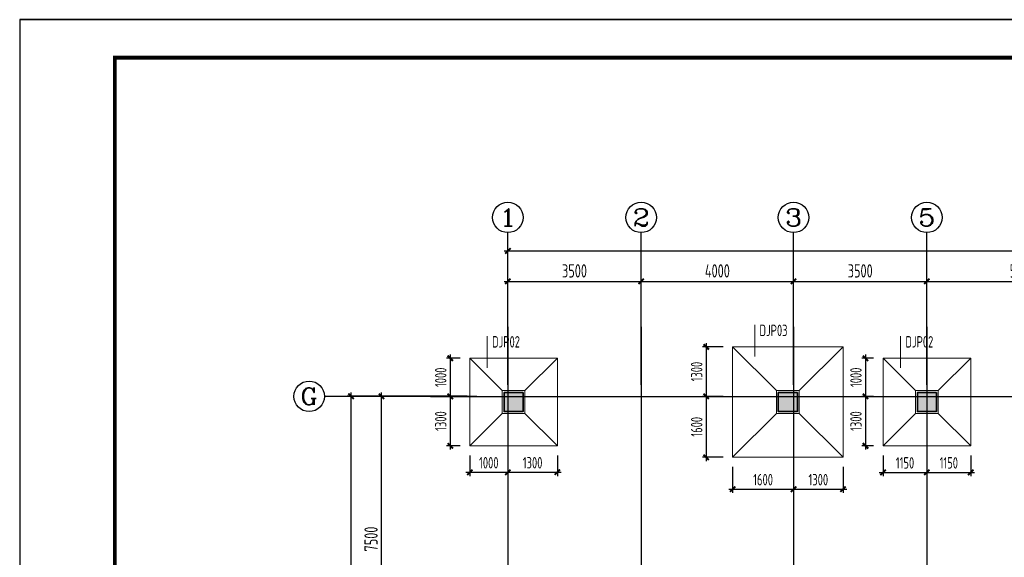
# Model space of a CAD drawing. Extents: x -302077 to 107904, y -9283 to 295706.
# Tile 17 of 256: x -251108 to -225262, y 35990 to 50117. Entities that reach past the tile are written whole.
import ezdxf
from ezdxf.enums import TextEntityAlignment as Align

# ---------------------------------------------------------------- set-up
doc = ezdxf.new("R2010")
doc.units = 0
doc.header["$LTSCALE"] = 500
doc.header["$MEASUREMENT"] = 0
doc.layers.get('0').update_dxf_attribs({"linetype": 'CONTINUOUS'})
doc.layers.get('Defpoints').update_dxf_attribs({"linetype": 'CONTINUOUS'})
for name, color, linetype in [('AXIS', 3, 'CONTINUOUS'), ('AXIS_TEXT', 7, 'CONTINUOUS'), ('COLU', 7, 'CONTINUOUS'), ('PUB_DIM', 3, 'CONTINUOUS'), ('PUB_TITLE', 4, 'CONTINUOUS')]:
    doc.layers.add(name, color=color, linetype=linetype)
for name, color, linetype, lineweight in [('COLU_HATCH', 251, 'CONTINUOUS', 0), ('DIM', 3, 'CONTINUOUS', 0), ('独基集中标注', 7, 'CONTINUOUS', 18), ('独立基础', 110, 'CONTINUOUS', 18), ('砼柱', 2, 'CONTINUOUS', 35)]:
    doc.layers.add(name, color=color, linetype=linetype, lineweight=lineweight)
doc.styles.add('_TCH_AXIS', font='COMPLEX', dxfattribs={"bigfont": 'GBCBIG'})
doc.styles.add('COMPLEX', font='COMPLEX')
doc.styles.add('TSSD_Dimension', font='tssdeng.shx', dxfattribs={"width": 0.7, "bigfont": 'hztxt.shx'})
doc.styles.add('TSSD_Rein', font='tssdeng.shx', dxfattribs={"width": 0.7, "bigfont": 'hztxt.shx'})
doc.dimstyles.new('TSSD_100_100', dxfattribs={"dimtxt": 350, "dimasz": 100, "dimexe": 100, "dimexo": 250, "dimgap": 100, "dimtad": 1, "dimdec": 0, "dimzin": 0, "dimdsep": 46, "dimtxsty": 'TSSD_Dimension', "dimblk": 'ARCHTICK', "dimblk1": 'ARCHTICK', "dimblk2": 'ARCHTICK', "dimcen": 0, "dimdle": 100, "dimclrt": 7, "dimadec": 0, "dimazin": 0, "dimtfac": 1, "dimtdec": 0, "dimtix": 1, "dimtmove": 2, "dimatfit": 3, "dimfxl": 1, "dimtolj": 1, "dimtzin": 0, "dimarcsym": 0})

# ---------------------------------------------------------------- blocks, each defined once
blk = doc.blocks.new('_ArchTick')
at = {"color": 0, "linetype": 'ByBlock', "const_width": 0.5}
blk.add_lwpolyline([(-0.71, -0.71), (0.71, 0.71)], dxfattribs=at)
blk = doc.blocks.new('*D766')
at = {"layer": 'AXIS', "color": 0, "lineweight": -2}
for p, q in [((-44785, 123053), (-44785, 124094)), ((-41285, 123053), (-41285, 124094)), ((-44885, 123994), (-41185, 123994))]:
    blk.add_line(p, q, dxfattribs=at)
at = {"layer": 'Defpoints', "color": 0}
for p in [(-41285, 123994), (-44785, 122803), (-41285, 122803)]:
    blk.add_point(p, dxfattribs=at)
at = {"layer": 'AXIS', "color": 0, "lineweight": -2, "xscale": 100, "yscale": 100, "zscale": 100, "rotation": 180}
blk.add_blockref('_ArchTick', (-44785, 123994), dxfattribs=at)
at = {"layer": 'AXIS', "color": 0, "lineweight": -2, "xscale": 100, "yscale": 100, "zscale": 100}
blk.add_blockref('_ArchTick', (-41285, 123994), dxfattribs=at)
at = {"layer": 'AXIS', "color": 7, "insert": (-43035, 124269), "char_height": 350, "attachment_point": 5, "style": 'TSSD_Dimension'}
blk.add_mtext('\\A1;3500', dxfattribs=at)
blk = doc.blocks.new('*D767')
at = {"layer": 'AXIS', "color": 0, "lineweight": -2}
for p, q in [((-41285, 123053), (-41285, 124094)), ((-37285, 123053), (-37285, 124094)), ((-41385, 123994), (-37185, 123994))]:
    blk.add_line(p, q, dxfattribs=at)
at = {"layer": 'Defpoints', "color": 0}
for p in [(-37285, 123994), (-41285, 122803), (-37285, 122803)]:
    blk.add_point(p, dxfattribs=at)
at = {"layer": 'AXIS', "color": 0, "lineweight": -2, "xscale": 100, "yscale": 100, "zscale": 100, "rotation": 180}
blk.add_blockref('_ArchTick', (-41285, 123994), dxfattribs=at)
at = {"layer": 'AXIS', "color": 0, "lineweight": -2, "xscale": 100, "yscale": 100, "zscale": 100}
blk.add_blockref('_ArchTick', (-37285, 123994), dxfattribs=at)
at = {"layer": 'AXIS', "color": 7, "insert": (-39285, 124269), "char_height": 350, "attachment_point": 5, "style": 'TSSD_Dimension'}
blk.add_mtext('\\A1;4000', dxfattribs=at)
blk = doc.blocks.new('*D768')
at = {"layer": 'AXIS', "color": 0, "lineweight": -2}
for p, q in [((-37285, 123053), (-37285, 124094)), ((-33785, 123053), (-33785, 124094)), ((-37385, 123994), (-33685, 123994))]:
    blk.add_line(p, q, dxfattribs=at)
at = {"layer": 'Defpoints', "color": 0}
for p in [(-33785, 123994), (-37285, 122803), (-33785, 122803)]:
    blk.add_point(p, dxfattribs=at)
at = {"layer": 'AXIS', "color": 0, "lineweight": -2, "xscale": 100, "yscale": 100, "zscale": 100, "rotation": 180}
blk.add_blockref('_ArchTick', (-37285, 123994), dxfattribs=at)
at = {"layer": 'AXIS', "color": 0, "lineweight": -2, "xscale": 100, "yscale": 100, "zscale": 100}
blk.add_blockref('_ArchTick', (-33785, 123994), dxfattribs=at)
at = {"layer": 'AXIS', "color": 7, "insert": (-35535, 124269), "char_height": 350, "attachment_point": 5, "style": 'TSSD_Dimension'}
blk.add_mtext('\\A1;3500', dxfattribs=at)
blk = doc.blocks.new('*D769')
at = {"layer": 'AXIS', "color": 0, "lineweight": -2}
for p, q in [((-33785, 123053), (-33785, 124094)), ((-28785, 123053), (-28785, 124094)), ((-33885, 123994), (-28685, 123994))]:
    blk.add_line(p, q, dxfattribs=at)
at = {"layer": 'Defpoints', "color": 0}
for p in [(-28785, 123994), (-33785, 122803), (-28785, 122803)]:
    blk.add_point(p, dxfattribs=at)
at = {"layer": 'AXIS', "color": 0, "lineweight": -2, "xscale": 100, "yscale": 100, "zscale": 100, "rotation": 180}
blk.add_blockref('_ArchTick', (-33785, 123994), dxfattribs=at)
at = {"layer": 'AXIS', "color": 0, "lineweight": -2, "xscale": 100, "yscale": 100, "zscale": 100}
blk.add_blockref('_ArchTick', (-28785, 123994), dxfattribs=at)
at = {"layer": 'AXIS', "color": 7, "insert": (-31285, 124269), "char_height": 350, "attachment_point": 5, "style": 'TSSD_Dimension'}
blk.add_mtext('\\A1;5000', dxfattribs=at)
blk = doc.blocks.new('*D773')
at = {"layer": 'AXIS', "color": 0, "lineweight": -2}
for p, q in [((-44785, 123053), (-44785, 124894)), ((-14785, 123053), (-14785, 124894)), ((-44885, 124794), (-14685, 124794))]:
    blk.add_line(p, q, dxfattribs=at)
at = {"layer": 'Defpoints', "color": 0}
for p in [(-14785, 124794), (-44785, 122803), (-14785, 122803)]:
    blk.add_point(p, dxfattribs=at)
at = {"layer": 'AXIS', "color": 0, "lineweight": -2, "xscale": 100, "yscale": 100, "zscale": 100, "rotation": 180}
blk.add_blockref('_ArchTick', (-44785, 124794), dxfattribs=at)
at = {"layer": 'AXIS', "color": 0, "lineweight": -2, "xscale": 100, "yscale": 100, "zscale": 100}
blk.add_blockref('_ArchTick', (-14785, 124794), dxfattribs=at)
at = {"layer": 'AXIS', "color": 7, "insert": (-29785, 125069), "char_height": 350, "attachment_point": 5, "style": 'TSSD_Dimension'}
blk.add_mtext('\\A1;30000', dxfattribs=at)
blk = doc.blocks.new('*D778')
at = {"layer": 'AXIS', "color": 0, "lineweight": -2}
for p, q in [((-45850, 120973), (-48200, 120973)), ((-48100, 113373), (-48100, 121073)), ((-45850, 113473), (-48200, 113473))]:
    blk.add_line(p, q, dxfattribs=at)
at = {"layer": 'Defpoints', "color": 0}
for p in [(-48100, 120973), (-45600, 120973), (-45600, 113473)]:
    blk.add_point(p, dxfattribs=at)
at = {"layer": 'AXIS', "color": 0, "lineweight": -2, "xscale": 100, "yscale": 100, "zscale": 100}
for p, rotation in [((-48100, 120973), 90), ((-48100, 113473), 270)]:
    blk.add_blockref('_ArchTick', p, dxfattribs=dict(at, rotation=rotation))
at = {"layer": 'AXIS', "color": 7, "insert": (-48375, 117223), "char_height": 350, "attachment_point": 5, "rotation": 90, "style": 'TSSD_Dimension'}
blk.add_mtext('\\A1;7500', dxfattribs=at)
blk = doc.blocks.new('*D779')
at = {"layer": 'AXIS', "color": 0, "lineweight": -2}
for p, q in [((-45850, 120973), (-49000, 120973)), ((-48900, 93673), (-48900, 121073)), ((-45850, 93773), (-49000, 93773))]:
    blk.add_line(p, q, dxfattribs=at)
at = {"layer": 'Defpoints', "color": 0}
for p in [(-48900, 120973), (-45600, 120973), (-45600, 93773)]:
    blk.add_point(p, dxfattribs=at)
at = {"layer": 'AXIS', "color": 0, "lineweight": -2, "xscale": 100, "yscale": 100, "zscale": 100}
for p, rotation in [((-48900, 120973), 90), ((-48900, 93773), 270)]:
    blk.add_blockref('_ArchTick', p, dxfattribs=dict(at, rotation=rotation))
at = {"layer": 'AXIS', "color": 7, "insert": (-49175, 107373), "char_height": 350, "attachment_point": 5, "rotation": 90, "style": 'TSSD_Dimension'}
blk.add_mtext('\\A1;27200', dxfattribs=at)
blk = doc.blocks.new('_AXISO')
blk.add_circle((0, 0), 0.5)
at = {"layer": 'AXIS_TEXT', "style": 'COMPLEX', "width": 1.041667}
blk.add_attdef('A', text='', height=0.56, dxfattribs=at).set_placement((-0.25, -0.28), (0.25, -0.28), align=Align.FIT)
blk = doc.blocks.new('*D518')
at = {"layer": 'Defpoints', "color": 0}
for p in [(-239294, 41220), (-239805, 40220), (-239294, 40220)]:
    blk.add_point(p, dxfattribs=at)
at = {"layer": 'DIM', "color": 0, "lineweight": -2}
for p, q in [((-239544, 41220), (-239905, 41220)), ((-239805, 41320), (-239805, 40120)), ((-239544, 40220), (-239905, 40220))]:
    blk.add_line(p, q, dxfattribs=at)
at = {"layer": 'DIM', "color": 0, "lineweight": -2, "xscale": 100, "yscale": 100, "zscale": 100}
for p, rotation in [((-239805, 41220), 90), ((-239805, 40220), 270)]:
    blk.add_blockref('_ArchTick', p, dxfattribs=dict(at, rotation=rotation))
at = {"layer": 'DIM', "color": 7, "insert": (-240055, 40720), "char_height": 300, "attachment_point": 5, "rotation": 90, "style": 'TSSD_Dimension'}
blk.add_mtext('\\A1;1000', dxfattribs=at)
blk = doc.blocks.new('*D519')
at = {"layer": 'Defpoints', "color": 0}
for p in [(-239294, 40220), (-239805, 38920), (-239294, 38920)]:
    blk.add_point(p, dxfattribs=at)
at = {"layer": 'DIM', "color": 0, "lineweight": -2}
for p, q in [((-239805, 40320), (-239805, 38820)), ((-239544, 40220), (-239905, 40220)), ((-239544, 38920), (-239905, 38920))]:
    blk.add_line(p, q, dxfattribs=at)
at = {"layer": 'DIM', "color": 0, "lineweight": -2, "xscale": 100, "yscale": 100, "zscale": 100}
for p, rotation in [((-239805, 40220), 90), ((-239805, 38920), 270)]:
    blk.add_blockref('_ArchTick', p, dxfattribs=dict(at, rotation=rotation))
at = {"layer": 'DIM', "color": 7, "insert": (-240055, 39570), "char_height": 300, "attachment_point": 5, "rotation": 90, "style": 'TSSD_Dimension'}
blk.add_mtext('\\A1;1300', dxfattribs=at)
blk = doc.blocks.new('*D520')
at = {"layer": 'Defpoints', "color": 0}
for p in [(-239294, 38920), (-238294, 38920), (-238294, 38225)]:
    blk.add_point(p, dxfattribs=at)
at = {"layer": 'DIM', "color": 0, "lineweight": -2}
for p, q in [((-239294, 38670), (-239294, 38125)), ((-238294, 38670), (-238294, 38125)), ((-239394, 38225), (-238194, 38225))]:
    blk.add_line(p, q, dxfattribs=at)
at = {"layer": 'DIM', "color": 0, "lineweight": -2, "xscale": 100, "yscale": 100, "zscale": 100, "rotation": 180}
blk.add_blockref('_ArchTick', (-239294, 38225), dxfattribs=at)
at = {"layer": 'DIM', "color": 0, "lineweight": -2, "xscale": 100, "yscale": 100, "zscale": 100}
blk.add_blockref('_ArchTick', (-238294, 38225), dxfattribs=at)
at = {"layer": 'DIM', "color": 7, "insert": (-238794, 38475), "char_height": 300, "attachment_point": 5, "style": 'TSSD_Dimension'}
blk.add_mtext('\\A1;1000', dxfattribs=at)
blk = doc.blocks.new('*D521')
at = {"layer": 'Defpoints', "color": 0}
for p in [(-238294, 38920), (-236994, 38920), (-236994, 38225)]:
    blk.add_point(p, dxfattribs=at)
at = {"layer": 'DIM', "color": 0, "lineweight": -2}
for p, q in [((-238294, 38670), (-238294, 38125)), ((-236994, 38670), (-236994, 38125)), ((-238394, 38225), (-236894, 38225))]:
    blk.add_line(p, q, dxfattribs=at)
at = {"layer": 'DIM', "color": 0, "lineweight": -2, "xscale": 100, "yscale": 100, "zscale": 100, "rotation": 180}
blk.add_blockref('_ArchTick', (-238294, 38225), dxfattribs=at)
at = {"layer": 'DIM', "color": 0, "lineweight": -2, "xscale": 100, "yscale": 100, "zscale": 100}
blk.add_blockref('_ArchTick', (-236994, 38225), dxfattribs=at)
at = {"layer": 'DIM', "color": 7, "insert": (-237644, 38475), "char_height": 300, "attachment_point": 5, "style": 'TSSD_Dimension'}
blk.add_mtext('\\A1;1300', dxfattribs=at)
blk = doc.blocks.new('*D522')
at = {"layer": 'Defpoints', "color": 0}
for p in [(-232394, 41520), (-233087, 40220), (-232394, 40220)]:
    blk.add_point(p, dxfattribs=at)
at = {"layer": 'DIM', "color": 0, "lineweight": -2}
for p, q in [((-233087, 41620), (-233087, 40120)), ((-232644, 41520), (-233187, 41520)), ((-232644, 40220), (-233187, 40220))]:
    blk.add_line(p, q, dxfattribs=at)
at = {"layer": 'DIM', "color": 0, "lineweight": -2, "xscale": 100, "yscale": 100, "zscale": 100}
for p, rotation in [((-233087, 41520), 90), ((-233087, 40220), 270)]:
    blk.add_blockref('_ArchTick', p, dxfattribs=dict(at, rotation=rotation))
at = {"layer": 'DIM', "color": 7, "insert": (-233337, 40870), "char_height": 300, "attachment_point": 5, "rotation": 90, "style": 'TSSD_Dimension'}
blk.add_mtext('\\A1;1300', dxfattribs=at)
blk = doc.blocks.new('*D523')
at = {"layer": 'Defpoints', "color": 0}
for p in [(-232394, 40220), (-233087, 38620), (-232394, 38620)]:
    blk.add_point(p, dxfattribs=at)
at = {"layer": 'DIM', "color": 0, "lineweight": -2}
for p, q in [((-233087, 40320), (-233087, 38520)), ((-232644, 40220), (-233187, 40220)), ((-232644, 38620), (-233187, 38620))]:
    blk.add_line(p, q, dxfattribs=at)
at = {"layer": 'DIM', "color": 0, "lineweight": -2, "xscale": 100, "yscale": 100, "zscale": 100}
for p, rotation in [((-233087, 40220), 90), ((-233087, 38620), 270)]:
    blk.add_blockref('_ArchTick', p, dxfattribs=dict(at, rotation=rotation))
at = {"layer": 'DIM', "color": 7, "insert": (-233337, 39420), "char_height": 300, "attachment_point": 5, "rotation": 90, "style": 'TSSD_Dimension'}
blk.add_mtext('\\A1;1600', dxfattribs=at)
blk = doc.blocks.new('*D524')
at = {"layer": 'Defpoints', "color": 0}
for p in [(-232394, 38620), (-230794, 38620), (-230794, 37781)]:
    blk.add_point(p, dxfattribs=at)
at = {"layer": 'DIM', "color": 0, "lineweight": -2}
for p, q in [((-232394, 38370), (-232394, 37681)), ((-230794, 38370), (-230794, 37681)), ((-232494, 37781), (-230694, 37781))]:
    blk.add_line(p, q, dxfattribs=at)
at = {"layer": 'DIM', "color": 0, "lineweight": -2, "xscale": 100, "yscale": 100, "zscale": 100, "rotation": 180}
blk.add_blockref('_ArchTick', (-232394, 37781), dxfattribs=at)
at = {"layer": 'DIM', "color": 0, "lineweight": -2, "xscale": 100, "yscale": 100, "zscale": 100}
blk.add_blockref('_ArchTick', (-230794, 37781), dxfattribs=at)
at = {"layer": 'DIM', "color": 7, "insert": (-231594, 38031), "char_height": 300, "attachment_point": 5, "style": 'TSSD_Dimension'}
blk.add_mtext('\\A1;1600', dxfattribs=at)
blk = doc.blocks.new('*D525')
at = {"layer": 'Defpoints', "color": 0}
for p in [(-230794, 38620), (-229494, 38620), (-229494, 37781)]:
    blk.add_point(p, dxfattribs=at)
at = {"layer": 'DIM', "color": 0, "lineweight": -2}
for p, q in [((-230794, 38370), (-230794, 37681)), ((-229494, 38370), (-229494, 37681)), ((-230894, 37781), (-229394, 37781))]:
    blk.add_line(p, q, dxfattribs=at)
at = {"layer": 'DIM', "color": 0, "lineweight": -2, "xscale": 100, "yscale": 100, "zscale": 100, "rotation": 180}
blk.add_blockref('_ArchTick', (-230794, 37781), dxfattribs=at)
at = {"layer": 'DIM', "color": 0, "lineweight": -2, "xscale": 100, "yscale": 100, "zscale": 100}
blk.add_blockref('_ArchTick', (-229494, 37781), dxfattribs=at)
at = {"layer": 'DIM', "color": 7, "insert": (-230144, 38031), "char_height": 300, "attachment_point": 5, "style": 'TSSD_Dimension'}
blk.add_mtext('\\A1;1300', dxfattribs=at)
blk = doc.blocks.new('*D544')
at = {"layer": 'Defpoints', "color": 0}
for p in [(-228444, 41220), (-228906, 40220), (-228444, 40220)]:
    blk.add_point(p, dxfattribs=at)
at = {"layer": 'DIM', "color": 0, "lineweight": -2}
for p, q in [((-228694, 41220), (-229006, 41220)), ((-228906, 41320), (-228906, 40120)), ((-228694, 40220), (-229006, 40220))]:
    blk.add_line(p, q, dxfattribs=at)
at = {"layer": 'DIM', "color": 0, "lineweight": -2, "xscale": 100, "yscale": 100, "zscale": 100}
for p, rotation in [((-228906, 41220), 90), ((-228906, 40220), 270)]:
    blk.add_blockref('_ArchTick', p, dxfattribs=dict(at, rotation=rotation))
at = {"layer": 'DIM', "color": 7, "insert": (-229156, 40720), "char_height": 300, "attachment_point": 5, "rotation": 90, "style": 'TSSD_Dimension'}
blk.add_mtext('\\A1;1000', dxfattribs=at)
blk = doc.blocks.new('*D545')
at = {"layer": 'Defpoints', "color": 0}
for p in [(-228444, 40220), (-228906, 38920), (-228444, 38920)]:
    blk.add_point(p, dxfattribs=at)
at = {"layer": 'DIM', "color": 0, "lineweight": -2}
for p, q in [((-228906, 40320), (-228906, 38820)), ((-228694, 40220), (-229006, 40220)), ((-228694, 38920), (-229006, 38920))]:
    blk.add_line(p, q, dxfattribs=at)
at = {"layer": 'DIM', "color": 0, "lineweight": -2, "xscale": 100, "yscale": 100, "zscale": 100}
for p, rotation in [((-228906, 40220), 90), ((-228906, 38920), 270)]:
    blk.add_blockref('_ArchTick', p, dxfattribs=dict(at, rotation=rotation))
at = {"layer": 'DIM', "color": 7, "insert": (-229156, 39570), "char_height": 300, "attachment_point": 5, "rotation": 90, "style": 'TSSD_Dimension'}
blk.add_mtext('\\A1;1300', dxfattribs=at)
blk = doc.blocks.new('*D546')
at = {"layer": 'Defpoints', "color": 0}
for p in [(-228444, 38920), (-227294, 38920), (-227294, 38222)]:
    blk.add_point(p, dxfattribs=at)
at = {"layer": 'DIM', "color": 0, "lineweight": -2}
for p, q in [((-228444, 38670), (-228444, 38122)), ((-227294, 38670), (-227294, 38122)), ((-228544, 38222), (-227194, 38222))]:
    blk.add_line(p, q, dxfattribs=at)
at = {"layer": 'DIM', "color": 0, "lineweight": -2, "xscale": 100, "yscale": 100, "zscale": 100, "rotation": 180}
blk.add_blockref('_ArchTick', (-228444, 38222), dxfattribs=at)
at = {"layer": 'DIM', "color": 0, "lineweight": -2, "xscale": 100, "yscale": 100, "zscale": 100}
blk.add_blockref('_ArchTick', (-227294, 38222), dxfattribs=at)
at = {"layer": 'DIM', "color": 7, "insert": (-227869, 38472), "char_height": 300, "attachment_point": 5, "style": 'TSSD_Dimension'}
blk.add_mtext('\\A1;1150', dxfattribs=at)
blk = doc.blocks.new('*D547')
at = {"layer": 'Defpoints', "color": 0}
for p in [(-227294, 38920), (-226144, 38920), (-226144, 38222)]:
    blk.add_point(p, dxfattribs=at)
at = {"layer": 'DIM', "color": 0, "lineweight": -2}
for p, q in [((-227294, 38670), (-227294, 38122)), ((-226144, 38670), (-226144, 38122)), ((-227394, 38222), (-226044, 38222))]:
    blk.add_line(p, q, dxfattribs=at)
at = {"layer": 'DIM', "color": 0, "lineweight": -2, "xscale": 100, "yscale": 100, "zscale": 100, "rotation": 180}
blk.add_blockref('_ArchTick', (-227294, 38222), dxfattribs=at)
at = {"layer": 'DIM', "color": 0, "lineweight": -2, "xscale": 100, "yscale": 100, "zscale": 100}
blk.add_blockref('_ArchTick', (-226144, 38222), dxfattribs=at)
at = {"layer": 'DIM', "color": 7, "insert": (-226719, 38472), "char_height": 300, "attachment_point": 5, "style": 'TSSD_Dimension'}
blk.add_mtext('\\A1;1150', dxfattribs=at)
blk = doc.blocks.new('wrtgtg')
at = {"layer": 'PUB_TITLE'}
blk.add_line((-75296, 53559), (8804, 53559), dxfattribs=at)
blk.add_lwpolyline([(-75296, -5841), (8804, -5841), (8804, 53559), (-75296, 53559)], close=True, dxfattribs=at)
at = {"layer": 'PUB_TITLE', "const_width": 100}
blk.add_lwpolyline([(-72796, -4841), (7804, -4841), (7804, 52559), (-72796, 52559)], close=True, dxfattribs=at)
blk = doc.blocks.new('zw')
at = {"layer": 'AXIS'}
for p, q in [((-44784.9, 121273.7), (-44784.9, 125273.7)), ((-41284.9, 121273.7), (-41284.9, 125273.7)), ((-37284.9, 121273.7), (-37284.9, 125273.7)), ((-33784.9, 121273.7), (-33784.9, 125273.7)), ((-45599.9, 120972.6), (-49599.9, 120972.6))]:
    blk.add_line(p, q, dxfattribs=at)
at = {"layer": 'AXIS', "color": 250}
for p, q in [((-44784.9, 122803), (-44784.9, 91603)), ((-41284.9, 122803), (-41284.9, 91603)), ((-37284.9, 122803), (-37284.9, 91603)), ((-33784.9, 122803), (-33784.9, 109609.1)), ((-46817.4, 120972.6), (-12983.9, 120972.6))]:
    blk.add_line(p, q, dxfattribs=at)
at = {"layer": 'AXIS'}
ref = blk.add_blockref('_AXISO', (-44784.9, 125673.7), dxfattribs=dict(at, xscale=800, yscale=800, zscale=800))
ref.add_attrib('A', '1', dxfattribs={"layer": 'AXIS_TEXT', "height": 452.5, "style": '_TCH_AXIS', "width": 2.333333}).set_placement((-45011.1, 125447.4), (-44558.6, 125447.4), align=Align.FIT)
ref = blk.add_blockref('_AXISO', (-41284.9, 125673.7), dxfattribs=dict(at, xscale=800, yscale=800, zscale=800))
ref.add_attrib('A', '2', dxfattribs={"layer": 'AXIS_TEXT', "height": 452.5, "style": '_TCH_AXIS', "width": 1.5}).set_placement((-41511.1, 125447.4), (-41058.6, 125447.4), align=Align.FIT)
ref = blk.add_blockref('_AXISO', (-37284.9, 125673.7), dxfattribs=dict(at, xscale=800, yscale=800, zscale=800))
ref.add_attrib('A', '3', dxfattribs={"layer": 'AXIS_TEXT', "height": 452.5, "style": '_TCH_AXIS', "width": 1.5}).set_placement((-37511.1, 125447.4), (-37058.6, 125447.4), align=Align.FIT)
ref = blk.add_blockref('_AXISO', (-33784.9, 125673.7), dxfattribs=dict(at, xscale=800, yscale=800, zscale=800))
ref.add_attrib('A', '5', dxfattribs={"layer": 'AXIS_TEXT', "height": 452.5, "style": '_TCH_AXIS', "width": 1.5}).set_placement((-34011.1, 125447.4), (-33558.6, 125447.4), align=Align.FIT)
ref = blk.add_blockref('_AXISO', (-49999.9, 120972.6), dxfattribs=dict(at, xscale=800, yscale=800, zscale=800))
ref.add_attrib('A', 'G', dxfattribs={"layer": 'AXIS_TEXT', "height": 452.5, "style": '_TCH_AXIS', "width": 1.166667}).set_placement((-50226.1, 120746.3), (-49773.6, 120746.3), align=Align.FIT)
for p1, p2, distance, picture, middle in [((-44784.9, 122803), (-14784.9, 122803), 1990.6, '*D773', (-29784.9, 125068.6)), ((-44784.9, 122803), (-41284.9, 122803), 1190.6, '*D766', (-43034.9, 124268.6)), ((-41284.9, 122803), (-37284.9, 122803), 1190.6, '*D767', (-39284.9, 124268.6)), ((-37284.9, 122803), (-33784.9, 122803), 1190.6, '*D768', (-35534.9, 124268.6)), ((-33784.9, 122803), (-28784.9, 122803), 1190.6, '*D769', (-31284.9, 124268.6)), ((-45599.9, 93772.6), (-45599.9, 120972.6), 3300, '*D779', (-49174.9, 107372.6)), ((-45599.9, 113472.6), (-45599.9, 120972.6), 2500, '*D778', (-48374.9, 117222.6))]:
    dim = blk.add_aligned_dim(p1=p1, p2=p2, distance=distance, dimstyle='TSSD_100_100', dxfattribs=at)
    dim.commit()
    dim.dimension.update_dxf_attribs({"geometry": picture, "text_midpoint": middle})

msp = doc.modelspace()

# ---------------------------------------------------------------- hatches: boundary and pattern name
at = {"layer": 'COLU_HATCH'}
for points in [[(-237894.08, 39820.261), (-237894.08, 40320.261), (-238394.08, 40320.261), (-238394.08, 39820.261)], [(-230694.08, 39820.261), (-230694.08, 40320.261), (-231194.08, 40320.261), (-231194.08, 39820.261)], [(-227044.08, 39820.261), (-227044.08, 40320.261), (-227544.08, 40320.261), (-227544.08, 39820.261)]]:
    msp.add_hatch(color=256, dxfattribs=at).paths.add_polyline_path(points)

# ---------------------------------------------------------------- linework, layer by layer
at = {"layer": 'COLU'}
for points in [[(-237894.08, 39820.261), (-237894.08, 40320.261), (-238394.08, 40320.261), (-238394.08, 39820.261)], [(-230694.08, 39820.261), (-230694.08, 40320.261), (-231194.08, 40320.261), (-231194.08, 39820.261)], [(-227044.08, 39820.261), (-227044.08, 40320.261), (-227544.08, 40320.261), (-227544.08, 39820.261)]]:
    msp.add_lwpolyline(points, close=True, dxfattribs=at)
at = {"layer": '独基集中标注'}
for p, q in [((-231814.08, 41270.261), (-231814.08, 42102.761)), ((-238834.08, 40970.261), (-238834.08, 41802.761)), ((-227984.08, 40970.261), (-227984.08, 41802.761))]:
    msp.add_line(p, q, dxfattribs=at)
at = {"layer": '独立基础'}
for p, q in [((-232394.08, 41520.261), (-231244.08, 40370.261)), ((-229494.08, 41520.261), (-230644.08, 40370.261)), ((-239294.08, 41220.261), (-238444.08, 40370.261)), ((-236994.08, 41220.261), (-237844.08, 40370.261)), ((-228444.08, 41220.261), (-227594.08, 40370.261)), ((-226144.08, 41220.261), (-226994.08, 40370.261)), ((-239294.08, 38920.261), (-238444.08, 39770.261)), ((-236994.08, 38920.261), (-237844.08, 39770.261)), ((-232394.08, 38620.261), (-231244.08, 39770.261)), ((-229494.08, 38620.261), (-230644.08, 39770.261)), ((-228444.08, 38920.261), (-227594.08, 39770.261)), ((-226144.08, 38920.261), (-226994.08, 39770.261))]:
    msp.add_line(p, q, dxfattribs=at)
for points in [[(-229494.08, 41520.261), (-232394.08, 41520.261), (-232394.08, 38620.261), (-229494.08, 38620.261)], [(-236994.08, 41220.261), (-239294.08, 41220.261), (-239294.08, 38920.261), (-236994.08, 38920.261)], [(-226144.08, 41220.261), (-228444.08, 41220.261), (-228444.08, 38920.261), (-226144.08, 38920.261)], [(-237844.08, 40370.261), (-238444.08, 40370.261), (-238444.08, 39770.261), (-237844.08, 39770.261)], [(-230644.08, 40370.261), (-231244.08, 40370.261), (-231244.08, 39770.261), (-230644.08, 39770.261)], [(-226994.08, 40370.261), (-227594.08, 40370.261), (-227594.08, 39770.261), (-226994.08, 39770.261)]]:
    msp.add_lwpolyline(points, close=True, dxfattribs=at)
at = {"layer": '砼柱'}
for points in [[(-237894.08, 40320.261), (-238394.08, 40320.261), (-238394.08, 39820.261), (-237894.08, 39820.261)], [(-230694.08, 40320.261), (-231194.08, 40320.261), (-231194.08, 39820.261), (-230694.08, 39820.261)], [(-227044.08, 40320.261), (-227544.08, 40320.261), (-227544.08, 39820.261), (-227044.08, 39820.261)]]:
    msp.add_lwpolyline(points, close=True, dxfattribs=at)

# ---------------------------------------------------------------- block references
msp.add_blockref('wrtgtg', (-175812.208, -3441.74))
at = {"layer": 'PUB_DIM'}
msp.add_blockref('zw', (-193509.206, -80752.333), dxfattribs=at)

# ---------------------------------------------------------------- texts
at = {"layer": '独基集中标注', "linetype": 'Continuous', "style": 'TSSD_Rein', "width": 0.7}
for s, p in [('DJ%%142P%%14303', (-231689.08, 42102.761)), ('DJ%%142P%%14302', (-238709.08, 41802.761)), ('DJ%%142P%%14302', (-227859.08, 41802.761))]:
    msp.add_text(s, height=300, dxfattribs=at).set_placement(p, align=Align.TOP_LEFT)

# ---------------------------------------------------------------- dimensions: what is measured, and where the dimension line sits
at = {"layer": 'DIM'}
for base, p1, p2, picture, middle in [((-233086.796, 40220.259), (-232394.08, 41520.261), (-232394.08, 40220.259), '*D522', (-233336.796, 40870.26)), ((-239804.783, 40220.259), (-239294.08, 41220.261), (-239294.08, 40220.259), '*D518', (-240054.783, 40720.26)), ((-228905.54, 40220.259), (-228444.08, 41220.261), (-228444.08, 40220.259), '*D544', (-229155.54, 40720.26)), ((-239804.783, 38920.261), (-239294.08, 40220.259), (-239294.08, 38920.261), '*D519', (-240054.783, 39570.26)), ((-233086.796, 38620.261), (-232394.08, 40220.259), (-232394.08, 38620.261), '*D523', (-233336.796, 39420.26)), ((-228905.54, 38920.261), (-228444.08, 40220.259), (-228444.08, 38920.261), '*D545', (-229155.54, 39570.26))]:
    dim = msp.add_linear_dim(base=base, p1=p1, p2=p2, angle=90, dimstyle='TSSD_100_100', override={"dimtxt": 300}, dxfattribs=at)
    dim.commit()
    dim.dimension.update_dxf_attribs({"geometry": picture, "text_midpoint": middle})
for base, p1, p2, picture, middle in [((-238294.08, 38224.983), (-239294.08, 38920.261), (-238294.08, 38920.261), '*D520', (-238794.08, 38474.983)), ((-236994.08, 38224.983), (-238294.08, 38920.261), (-236994.08, 38920.261), '*D521', (-237644.08, 38474.983)), ((-227294.08, 38221.919), (-228444.08, 38920.261), (-227294.08, 38920.261), '*D546', (-227869.08, 38471.919)), ((-226144.08, 38221.919), (-227294.08, 38920.261), (-226144.08, 38920.261), '*D547', (-226719.08, 38471.919)), ((-230794.08, 37780.628), (-232394.08, 38620.261), (-230794.08, 38620.261), '*D524', (-231594.08, 38030.628)), ((-229494.08, 37780.628), (-230794.08, 38620.261), (-229494.08, 38620.261), '*D525', (-230144.08, 38030.628))]:
    dim = msp.add_linear_dim(base=base, p1=p1, p2=p2, dimstyle='TSSD_100_100', override={"dimtxt": 300}, dxfattribs=at)
    dim.commit()
    dim.dimension.update_dxf_attribs({"geometry": picture, "text_midpoint": middle})

doc.saveas('drawing.dxf')
